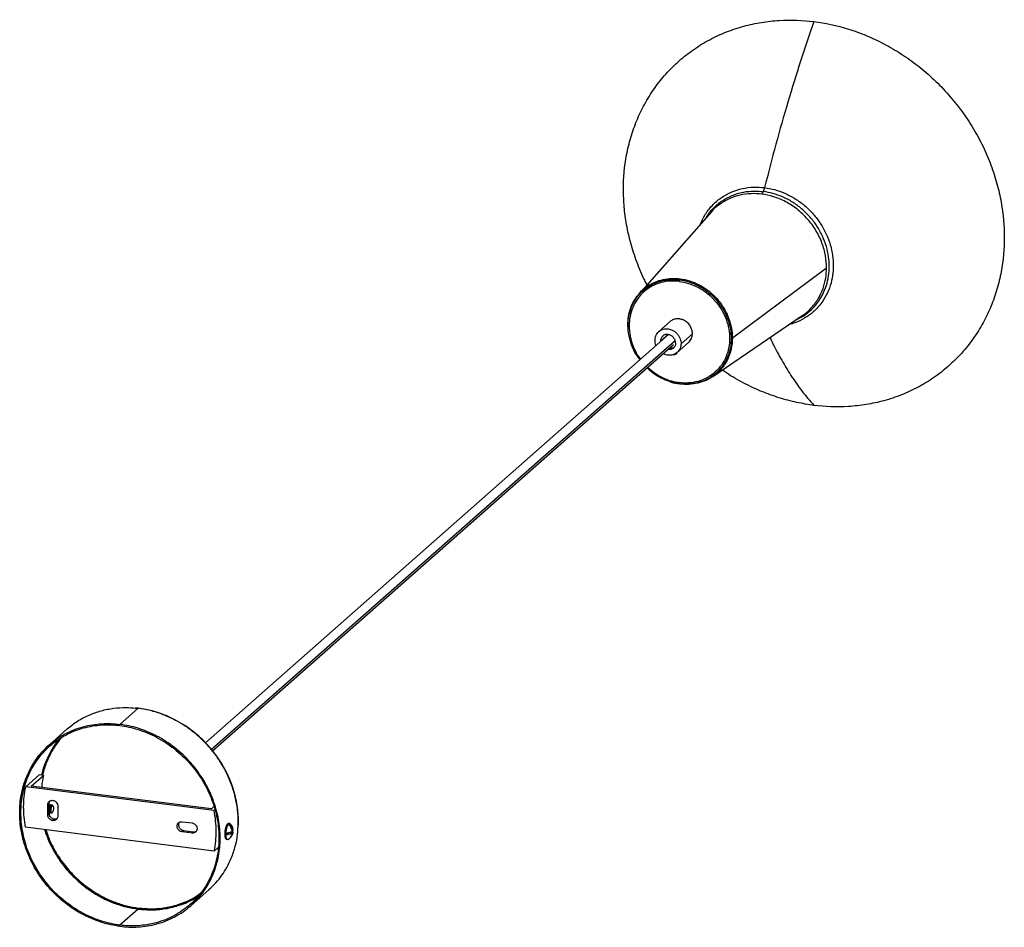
# Paper-space layout '_Dimétrica' of a CAD drawing. Header units: millimetres. Extents: x -516 to -56, y 3266 to 3690.
import ezdxf

# ---------------------------------------------------------------- set-up
doc = ezdxf.new("R2010")
doc.units = ezdxf.units.MM

psp = doc.layouts.new('_Dimétrica')

# ---------------------------------------------------------------- linework, layer by layer
at = {"color": 7, "linetype": 'Continuous', "lineweight": 25}
for p, q in [((-193.24, 3600.17), (-226.7, 3562.31)), ((-183.3, 3541.49), (-139.34, 3574.3)), ((-192.44, 3523.46), (-150.69, 3551.92)), ((-232.05, 3547.63), (-231.84, 3545.69)), ((-212.31, 3549.13), (-217.64, 3544.43)), ((-213.14, 3543.06), (-429.24, 3352.49)), ((-213.99, 3542.52), (-213.88, 3543.08)), ((-201.93, 3543.49), (-207.23, 3538.82)), ((-209.99, 3540.15), (-426.33, 3349.36)), ((-425.87, 3348.79), (-210.78, 3538.49)), ((-216.82, 3540.02), (-213.99, 3542.52)), ((-216.79, 3539.85), (-216.82, 3540.02)), ((-213.99, 3542.52), (-213.96, 3542.34)), ((-209.01, 3534.71), (-203.71, 3539.38)), ((-209.22, 3534.24), (-209.05, 3534.56)), ((-469.11, 3361.13), (-460.62, 3368.62)), ((-461.89, 3368.7), (-460.62, 3368.62)), ((-460.49, 3368.67), (-461.76, 3368.74)), ((-493.69, 3358.98), (-502.18, 3351.49)), ((-513.07, 3331.95), (-506.71, 3337.56)), ((-510.45, 3332.33), (-504.79, 3337.32)), ((-504.79, 3337.32), (-506.71, 3337.56)), ((-425.14, 3320.87), (-513.07, 3331.95)), ((-426.35, 3321.74), (-510.45, 3332.33)), ((-502.07, 3324.21), (-502.78, 3323.58)), ((-502.78, 3318.87), (-502.78, 3323.58)), ((-502.07, 3319.49), (-502.07, 3324.21)), ((-501.92, 3323.35), (-502.07, 3323.15)), ((-501.46, 3323.29), (-501.66, 3323.05)), ((-501.01, 3323.23), (-501.21, 3322.99)), ((-500.29, 3322.91), (-500.45, 3323.21)), ((-498.1, 3322.99), (-498.1, 3318.28)), ((-425.22, 3322.73), (-426.35, 3321.74)), ((-502.78, 3318.87), (-502.07, 3319.49)), ((-501.71, 3321.05), (-502.05, 3320.99)), ((-502.02, 3320.24), (-501.88, 3319.96)), ((-501.6, 3320.93), (-501.71, 3321.05)), ((-501.25, 3321), (-501.6, 3320.93)), ((-501.56, 3320.18), (-501.43, 3319.9)), ((-500.88, 3319.78), (-500.65, 3320.02)), ((-424.75, 3321.21), (-425.14, 3320.87)), ((-425.05, 3302), (-513.16, 3313.1)), ((-440.11, 3315.69), (-435.43, 3315.1)), ((-417.9, 3314.85), (-418.37, 3314.91)), ((-417.73, 3313.55), (-417.73, 3314.36)), ((-440.11, 3310.97), (-439.4, 3311.6)), ((-435.43, 3310.38), (-440.11, 3310.97)), ((-439.4, 3311.6), (-434.72, 3311.01)), ((-435.43, 3310.38), (-434.72, 3311.01)), ((-420.16, 3310.02), (-419.7, 3309.96)), ((-419.08, 3309.56), (-418.08, 3310.44)), ((-416.73, 3310.27), (-418.08, 3310.44)), ((-417.73, 3310.39), (-417.73, 3310.75)), ((-416.37, 3310.58), (-417.73, 3310.75)), ((-416.37, 3311.52), (-416.84, 3311.58)), ((-416.65, 3311.54), (-416.25, 3311.05)), ((-416.37, 3311.52), (-416.32, 3311.9)), ((-416.32, 3310.79), (-416.37, 3310.58)), ((-419.31, 3307.46), (-418.84, 3307.4)), ((-423.23, 3303.61), (-425.05, 3302)), ((-436.03, 3276.49), (-427.5, 3284.02)), ((-460.62, 3274.9), (-469.11, 3267.42))]:
    psp.add_line(p, q, dxfattribs=at)
for points, knots in [([(-234.12, 3610.81), (-234.12, 3616.08), (-233.65, 3621.5), (-232.12, 3629.63), (-231.48, 3632.33), (-229.9, 3637.71), (-228.96, 3640.37), (-226.79, 3645.61), (-225.56, 3648.19), (-222.81, 3653.2), (-221.29, 3655.64), (-217.97, 3660.35), (-216.17, 3662.61), (-212.31, 3666.91), (-210.26, 3668.95), (-205.92, 3672.78), (-203.64, 3674.56), (-198.89, 3677.85), (-196.42, 3679.35), (-191.34, 3682.06), (-188.73, 3683.27), (-183.4, 3685.37), (-180.69, 3686.27), (-175.22, 3687.76), (-172.46, 3688.35), (-166.94, 3689.25), (-164.17, 3689.56), (-155.92, 3690.06), (-150.48, 3689.84), (-145.25, 3689.18)], [0, 0, 0, 0, 0.125, 0.125, 0.1875, 0.1875, 0.25, 0.25, 0.3125, 0.3125, 0.375, 0.375, 0.4375, 0.4375, 0.5, 0.5, 0.5625, 0.5625, 0.625, 0.625, 0.6875, 0.6875, 0.75, 0.75, 0.8125, 0.8125, 0.875, 0.875, 1, 1, 1, 1]), ([(-145.25, 3689.18), (-149.46, 3677.15), (-153.52, 3664.59), (-161.21, 3638.66), (-164.85, 3625.29), (-168.25, 3611.65)], [0, 0, 0, 0, 0.5, 0.5, 1, 1, 1, 1]), ([(-145.25, 3689.18), (-140.01, 3688.52), (-134.58, 3687.37), (-126.33, 3684.79), (-123.56, 3683.79), (-118.03, 3681.5), (-115.27, 3680.21), (-109.8, 3677.33), (-107.09, 3675.75), (-101.77, 3672.31), (-99.16, 3670.45), (-94.08, 3666.46), (-91.61, 3664.33), (-86.86, 3659.85), (-84.58, 3657.49), (-80.24, 3652.57), (-78.18, 3650.01), (-74.33, 3644.74), (-72.53, 3642.02), (-69.2, 3636.48), (-67.68, 3633.66), (-64.93, 3627.95), (-63.7, 3625.06), (-61.54, 3619.28), (-60.6, 3616.38), (-59.02, 3610.61), (-58.37, 3607.73), (-56.84, 3599.22), (-56.38, 3593.69), (-56.38, 3588.41)], [0, 0, 0, 0, 0.125, 0.125, 0.1875, 0.1875, 0.25, 0.25, 0.3125, 0.3125, 0.375, 0.375, 0.4375, 0.4375, 0.5, 0.5, 0.5625, 0.5625, 0.625, 0.625, 0.6875, 0.6875, 0.75, 0.75, 0.8125, 0.8125, 0.875, 0.875, 1, 1, 1, 1]), ([(-198.12, 3594.65), (-197.51, 3596.06), (-196.16, 3599.2), (-192.9, 3603.36), (-188.72, 3607.02), (-183.9, 3609.71), (-178.75, 3611.35), (-173.49, 3612.06), (-169.96, 3611.78), (-168.25, 3611.65)], [0, 0, 0, 0, 0.123311, 0.276101, 0.430103, 0.580017, 0.726233, 0.866741, 1, 1, 1, 1]), ([(-223.09, 3566.39), (-223.46, 3567.06), (-225.35, 3570.5), (-227.95, 3576.97), (-230.81, 3585.63), (-232.74, 3594.23), (-233.91, 3602.63), (-234.05, 3608.11), (-234.12, 3610.81)], [0, 0, 0, 0, 0.048752, 0.248565, 0.444322, 0.635233, 0.820635, 1, 1, 1, 1]), ([(-195.3, 3597.84), (-194.86, 3598.57), (-193.59, 3600.68), (-190.72, 3603.58), (-186.87, 3606.42), (-182.55, 3608.47), (-178.01, 3609.7), (-173.42, 3610.21), (-170.36, 3609.95), (-168.86, 3609.83)], [0, 0, 0, 0, 0.083912, 0.243187, 0.402462, 0.559594, 0.712611, 0.85984, 1, 1, 1, 1]), ([(-169.62, 3608.63), (-171.26, 3608.76), (-174.65, 3609.02), (-179.71, 3608.31), (-184.67, 3606.7), (-189.17, 3604.01), (-192.06, 3601.75), (-193.16, 3600.24), (-193.22, 3600.16)], [0, 0, 0, 0, 0.182565, 0.375201, 0.575702, 0.781187, 0.988303, 1, 1, 1, 1]), ([(-168.86, 3609.83), (-168.98, 3609.57), (-169.1, 3609.34), (-169.36, 3608.93), (-169.49, 3608.76), (-169.62, 3608.63)], [0, 0, 0, 0, 0.5, 0.5, 1, 1, 1, 1]), ([(-139.34, 3574.3), (-139.34, 3576.1), (-139.5, 3577.99), (-140.2, 3581.85), (-140.73, 3583.83), (-142.21, 3587.77), (-143.15, 3589.74), (-145.41, 3593.51), (-146.73, 3595.32), (-149.69, 3598.67), (-151.32, 3600.21), (-154.78, 3602.93), (-156.61, 3604.11), (-160.34, 3606.06), (-162.23, 3606.84), (-165.98, 3608.01), (-167.83, 3608.41), (-169.62, 3608.63)], [0, 0, 0, 0, 0.125, 0.125, 0.25, 0.25, 0.375, 0.375, 0.5, 0.5, 0.625, 0.625, 0.75, 0.75, 0.875, 0.875, 1, 1, 1, 1]), ([(-168.25, 3611.65), (-168.33, 3611.31), (-168.43, 3610.98), (-168.63, 3610.37), (-168.75, 3610.08), (-168.86, 3609.83)], [0, 0, 0, 0, 0.5, 0.5, 1, 1, 1, 1]), ([(-153.26, 3550.17), (-152.48, 3550.51), (-150.23, 3551.51), (-147, 3554), (-143.69, 3557.46), (-141.12, 3561.49), (-139.32, 3565.84), (-138.28, 3570.34), (-137.95, 3574.89), (-138.28, 3579.52), (-139.32, 3584.28), (-141.12, 3589.09), (-143.7, 3593.75), (-146.98, 3598.08), (-150.86, 3601.88), (-155.17, 3605.02), (-159.72, 3607.4), (-164.31, 3609.06), (-167.37, 3609.58), (-168.86, 3609.83)], [0, 0, 0, 0, 0.033383, 0.096747, 0.160112, 0.222624, 0.283499, 0.342071, 0.397832, 0.453592, 0.512164, 0.573039, 0.635551, 0.698916, 0.76228, 0.824793, 0.885667, 0.94424, 1, 1, 1, 1]), ([(-168.25, 3611.65), (-166.69, 3611.39), (-163.51, 3610.85), (-158.73, 3609.12), (-153.99, 3606.64), (-149.51, 3603.37), (-145.47, 3599.41), (-142.04, 3594.91), (-139.36, 3590.05), (-137.49, 3585.05), (-136.41, 3580.09), (-136.06, 3575.27), (-136.41, 3570.53), (-137.49, 3565.85), (-139.36, 3561.32), (-142.05, 3557.14), (-145.47, 3553.49), (-149.52, 3550.58), (-153.31, 3548.65), (-155.83, 3548.03), (-156.71, 3547.82)], [0, 0, 0, 0, 0.052469, 0.107584, 0.164866, 0.223688, 0.283313, 0.342937, 0.40176, 0.459042, 0.514157, 0.566626, 0.619095, 0.67421, 0.731492, 0.790314, 0.849939, 0.909563, 0.968386, 1, 1, 1, 1]), ([(-56.38, 3588.41), (-56.38, 3583.13), (-56.84, 3577.72), (-58.37, 3569.59), (-59.02, 3566.88), (-60.6, 3561.51), (-61.54, 3558.85), (-63.7, 3553.61), (-64.93, 3551.03), (-67.68, 3546.01), (-69.2, 3543.57), (-72.53, 3538.87), (-74.33, 3536.61), (-78.18, 3532.31), (-80.24, 3530.27), (-84.58, 3526.44), (-86.86, 3524.66), (-91.61, 3521.37), (-94.08, 3519.86), (-99.16, 3517.16), (-101.77, 3515.95), (-107.09, 3513.85), (-109.8, 3512.95), (-115.27, 3511.46), (-118.03, 3510.86), (-123.56, 3509.96), (-126.33, 3509.66), (-134.58, 3509.16), (-140.01, 3509.38), (-145.25, 3510.04)], [0, 0, 0, 0, 0.125, 0.125, 0.1875, 0.1875, 0.25, 0.25, 0.3125, 0.3125, 0.375, 0.375, 0.4375, 0.4375, 0.5, 0.5, 0.5625, 0.5625, 0.625, 0.625, 0.6875, 0.6875, 0.75, 0.75, 0.8125, 0.8125, 0.875, 0.875, 1, 1, 1, 1]), ([(-150.72, 3551.98), (-150.52, 3552.09), (-148.78, 3553.06), (-146.13, 3555.73), (-143, 3559.86), (-140.86, 3564.51), (-139.57, 3569.35), (-139.42, 3572.68), (-139.34, 3574.3)], [0, 0, 0, 0, 0.0264938, 0.2335979, 0.4352028, 0.631836, 0.8207922, 1, 1, 1, 1]), ([(-226.42, 3531.35), (-226.99, 3532.09), (-228.62, 3534.2), (-230.4, 3538.14), (-231.72, 3542.81), (-232.13, 3547.4), (-231.72, 3551.87), (-230.42, 3556.23), (-228.19, 3560.3), (-225.06, 3563.79), (-221.21, 3566.46), (-216.89, 3568.16), (-212.41, 3568.94), (-209.38, 3568.72), (-207.91, 3568.61)], [0, 0, 0, 0, 0.048064, 0.13753, 0.223425, 0.304466, 0.385507, 0.471402, 0.560868, 0.652233, 0.743598, 0.833064, 0.918959, 1, 1, 1, 1]), ([(-208.01, 3567.88), (-209.39, 3568.06), (-210.82, 3568.11), (-213.72, 3567.94), (-215.19, 3567.71), (-218.08, 3566.92), (-219.49, 3566.36), (-222.17, 3564.93), (-223.44, 3564.06), (-225.73, 3562.04), (-226.75, 3560.9), (-228.5, 3558.42), (-229.23, 3557.08), (-230.37, 3554.32), (-230.79, 3552.89), (-231.32, 3550.03), (-231.45, 3548.6), (-231.45, 3547.21)], [0, 0, 0, 0, 0.125, 0.125, 0.25, 0.25, 0.375, 0.375, 0.5, 0.5, 0.625, 0.625, 0.75, 0.75, 0.875, 0.875, 1, 1, 1, 1]), ([(-226.53, 3562.45), (-226.46, 3562.54), (-225.54, 3563.77), (-223.19, 3565.56), (-219.58, 3567.65), (-215.65, 3568.89), (-211.66, 3569.43), (-208.98, 3569.22), (-207.68, 3569.12)], [0, 0, 0, 0, 0.016648, 0.225844, 0.429486, 0.628107, 0.818976, 1, 1, 1, 1]), ([(-208.01, 3567.88), (-208.01, 3568), (-208, 3568.13), (-207.97, 3568.38), (-207.94, 3568.5), (-207.91, 3568.61)], [0, 0, 0, 0, 0.5, 0.5, 1, 1, 1, 1]), ([(-208.01, 3567.88), (-206.63, 3567.71), (-205.19, 3567.4), (-202.29, 3566.5), (-200.82, 3565.89), (-197.94, 3564.38), (-196.52, 3563.47), (-193.84, 3561.36), (-192.58, 3560.17), (-190.29, 3557.58), (-189.27, 3556.18), (-187.51, 3553.25), (-186.79, 3551.74), (-185.64, 3548.68), (-185.23, 3547.15), (-184.69, 3544.16), (-184.57, 3542.7), (-184.57, 3541.31)], [0, 0, 0, 0, 0.125, 0.125, 0.25, 0.25, 0.375, 0.375, 0.5, 0.5, 0.625, 0.625, 0.75, 0.75, 0.875, 0.875, 1, 1, 1, 1]), ([(-207.91, 3568.61), (-207.88, 3568.73), (-207.85, 3568.83), (-207.76, 3569), (-207.72, 3569.07), (-207.68, 3569.12)], [0, 0, 0, 0, 0.5, 0.5, 1, 1, 1, 1]), ([(-207.91, 3568.61), (-206.49, 3568.44), (-205.02, 3568.12), (-202.04, 3567.19), (-200.53, 3566.57), (-197.57, 3565.02), (-196.11, 3564.08), (-193.36, 3561.92), (-192.06, 3560.69), (-189.71, 3558.03), (-188.66, 3556.59), (-186.86, 3553.58), (-186.11, 3552.02), (-184.94, 3548.89), (-184.51, 3547.31), (-183.96, 3544.24), (-183.83, 3542.74), (-183.83, 3539.88), (-183.96, 3538.41), (-184.51, 3535.48), (-184.94, 3534.01), (-186.11, 3531.17), (-186.86, 3529.8), (-188.66, 3527.25), (-189.71, 3526.07), (-192.06, 3524), (-193.36, 3523.1), (-196.11, 3521.64), (-197.57, 3521.07), (-200.53, 3520.26), (-202.04, 3520.02), (-205.02, 3519.84), (-206.49, 3519.89), (-207.91, 3520.07)], [0, 0, 0, 0, 0.0625, 0.0625, 0.125, 0.125, 0.1875, 0.1875, 0.25, 0.25, 0.3125, 0.3125, 0.375, 0.375, 0.4375, 0.4375, 0.5, 0.5, 0.5625, 0.5625, 0.625, 0.625, 0.6875, 0.6875, 0.75, 0.75, 0.8125, 0.8125, 0.875, 0.875, 0.9375, 0.9375, 1, 1, 1, 1]), ([(-207.68, 3569.12), (-206.24, 3568.94), (-204.75, 3568.62), (-201.73, 3567.68), (-200.21, 3567.05), (-197.21, 3565.48), (-195.73, 3564.53), (-192.95, 3562.34), (-191.63, 3561.1), (-189.26, 3558.41), (-188.19, 3556.95), (-186.37, 3553.91), (-185.61, 3552.33), (-184.42, 3549.16), (-183.99, 3547.57), (-183.43, 3544.46), (-183.3, 3542.94), (-183.3, 3541.49)], [0, 0, 0, 0, 0.125, 0.125, 0.25, 0.25, 0.375, 0.375, 0.5, 0.5, 0.625, 0.625, 0.75, 0.75, 0.875, 0.875, 1, 1, 1, 1]), ([(-232.05, 3547.63), (-231.99, 3548.96), (-231.86, 3551.69), (-230.77, 3555.65), (-229.06, 3559.37), (-227.36, 3561.44), (-226.53, 3562.45)], [0, 0, 0, 0, 0.238744, 0.490655, 0.752847, 1, 1, 1, 1]), ([(-201.93, 3543.49), (-201.93, 3544.03), (-202, 3544.62), (-202.33, 3545.8), (-202.58, 3546.4), (-203.26, 3547.54), (-203.69, 3548.07), (-204.66, 3548.99), (-205.21, 3549.38), (-206.33, 3549.97), (-206.91, 3550.17), (-207.6, 3550.32), (-207.74, 3550.35), (-208.01, 3550.39), (-208.14, 3550.4), (-208.55, 3550.44), (-208.83, 3550.44), (-209.68, 3550.39), (-210.25, 3550.27), (-211.35, 3549.84), (-211.86, 3549.53), (-212.31, 3549.13)], [0, 0, 0, 0, 0.125, 0.125, 0.25, 0.25, 0.375, 0.375, 0.5, 0.5, 0.625, 0.625, 0.65625, 0.65625, 0.6875, 0.6875, 0.75, 0.75, 0.875, 0.875, 1, 1, 1, 1]), ([(-231.45, 3547.21), (-231.35, 3545.58), (-231.16, 3542.2), (-229.45, 3537.12), (-227.71, 3533.47), (-226.28, 3531.84), (-226.1, 3531.64)], [0, 0, 0, 0, 0.300263, 0.619999, 0.95292, 1, 1, 1, 1]), ([(-219.39, 3540.35), (-219.39, 3540.71), (-219.36, 3541.08), (-219.22, 3541.82), (-219.11, 3542.19), (-218.82, 3542.91), (-218.63, 3543.25), (-218.17, 3543.9), (-217.91, 3544.2), (-217.31, 3544.72), (-216.99, 3544.95), (-216.29, 3545.32), (-215.92, 3545.46), (-215.18, 3545.66), (-214.79, 3545.72), (-214.04, 3545.77), (-213.67, 3545.76), (-212.95, 3545.67), (-212.58, 3545.59), (-211.83, 3545.35), (-211.45, 3545.19), (-210.7, 3544.8), (-210.33, 3544.56), (-209.64, 3544.02), (-209.31, 3543.71), (-208.72, 3543.04), (-208.45, 3542.67), (-208, 3541.92), (-207.81, 3541.52), (-207.51, 3540.73), (-207.4, 3540.33), (-207.26, 3539.56), (-207.23, 3539.18), (-207.23, 3538.82)], [0, 0, 0, 0, 0.0625, 0.0625, 0.125, 0.125, 0.1875, 0.1875, 0.25, 0.25, 0.3125, 0.3125, 0.375, 0.375, 0.4375, 0.4375, 0.5, 0.5, 0.5625, 0.5625, 0.625, 0.625, 0.6875, 0.6875, 0.75, 0.75, 0.8125, 0.8125, 0.875, 0.875, 0.9375, 0.9375, 1, 1, 1, 1]), ([(-209.8, 3539.14), (-209.8, 3539.56), (-209.88, 3540.02), (-210.22, 3540.93), (-210.49, 3541.38), (-211.17, 3542.16), (-211.59, 3542.48), (-212.45, 3542.93), (-212.9, 3543.07), (-213.73, 3543.17), (-214.17, 3543.15), (-215.03, 3542.91), (-215.45, 3542.7), (-216.13, 3542.09), (-216.4, 3541.71), (-216.74, 3540.88), (-216.82, 3540.44), (-216.82, 3540.02)], [0, 0, 0, 0, 0.125, 0.125, 0.25, 0.25, 0.375, 0.375, 0.5, 0.5, 0.625, 0.625, 0.75, 0.75, 0.875, 0.875, 1, 1, 1, 1]), ([(-203.71, 3539.38), (-203.41, 3539.65), (-203.15, 3539.94), (-202.69, 3540.59), (-202.5, 3540.93), (-202.21, 3541.65), (-202.1, 3542.02), (-201.96, 3542.76), (-201.93, 3543.13), (-201.93, 3543.49)], [0, 0, 0, 0, 0.25, 0.25, 0.5, 0.5, 0.75, 0.75, 1, 1, 1, 1]), ([(-218.92, 3537.97), (-218.94, 3537.99), (-219.37, 3538.71), (-219.38, 3539.54), (-219.39, 3540.35)], [0, 0, 0, 0, 0.033101, 1, 1, 1, 1]), ([(-207.23, 3538.82), (-207.32, 3538.06), (-207.49, 3536.47), (-208.9, 3534.58), (-210.96, 3533.45), (-213.28, 3533.36), (-214.94, 3533.68), (-215.59, 3534.2), (-215.61, 3534.22)], [0, 0, 0, 0, 0.192344, 0.400536, 0.608727, 0.801071, 0.993415, 1, 1, 1, 1]), ([(-209.8, 3539.14), (-209.85, 3538.7), (-209.95, 3537.79), (-210.77, 3536.68), (-211.95, 3536.08), (-212.94, 3535.92), (-213.42, 3536.08), (-213.48, 3536.1)], [0, 0, 0, 0, 0.232814, 0.484811, 0.736808, 0.969622, 1, 1, 1, 1]), ([(-184.57, 3541.31), (-184.57, 3539.91), (-184.69, 3538.49), (-185.23, 3535.63), (-185.64, 3534.2), (-186.79, 3531.44), (-187.51, 3530.1), (-189.27, 3527.62), (-190.29, 3526.48), (-192.58, 3524.46), (-193.84, 3523.58), (-196.52, 3522.16), (-197.94, 3521.6), (-200.82, 3520.81), (-202.29, 3520.58), (-205.19, 3520.4), (-206.63, 3520.46), (-208.01, 3520.64)], [0, 0, 0, 0, 0.125, 0.125, 0.25, 0.25, 0.375, 0.375, 0.5, 0.5, 0.625, 0.625, 0.75, 0.75, 0.875, 0.875, 1, 1, 1, 1]), ([(-183.3, 3541.49), (-183.3, 3539.74), (-183.49, 3537.97), (-184.27, 3534.53), (-184.86, 3532.86), (-186.4, 3529.76), (-187.35, 3528.32), (-188.99, 3526.4), (-189.57, 3525.81), (-190.48, 3524.97), (-190.79, 3524.7), (-191.43, 3524.18), (-191.77, 3523.93), (-192.11, 3523.69)], [0, 0, 0, 0, 0.25, 0.25, 0.5, 0.5, 0.75, 0.75, 0.875, 0.875, 0.9375, 0.9375, 1, 1, 1, 1]), ([(-165.73, 3541.67), (-165.27, 3540.68), (-163.51, 3536.91), (-160.27, 3530.99), (-155.74, 3523.51), (-150.76, 3516.39), (-147.08, 3512.15), (-145.25, 3510.04)], [0, 0, 0, 0, 0.075278, 0.287547, 0.499947, 0.750174, 1, 1, 1, 1]), ([(-210.57, 3537.14), (-210.81, 3537.01), (-211.27, 3536.76), (-212.01, 3536.58), (-212.55, 3536.54), (-212.81, 3536.62), (-212.87, 3536.64)], [0, 0, 0, 0, 0.339683, 0.641618, 0.919095, 1, 1, 1, 1]), ([(-210.85, 3533.72), (-210.77, 3533.73), (-210.34, 3533.75), (-209.7, 3533.93), (-209.38, 3534.14), (-209.22, 3534.24)], [0, 0, 0, 0, 0.101116, 0.568341, 1, 1, 1, 1]), ([(-207.91, 3520.07), (-209.38, 3520.34), (-212.41, 3520.88), (-216.88, 3522.82), (-220.57, 3525.06), (-222.46, 3526.94), (-223.11, 3527.6)], [0, 0, 0, 0, 0.266174, 0.548291, 0.842137, 1, 1, 1, 1]), ([(-222.84, 3527.84), (-221.71, 3526.86), (-219.47, 3524.91), (-215.68, 3522.79), (-211.84, 3521.3), (-209.26, 3520.85), (-208.01, 3520.64)], [0, 0, 0, 0, 0.262389, 0.519187, 0.765959, 1, 1, 1, 1]), ([(-145.25, 3510.04), (-147.91, 3510.44), (-153.33, 3511.27), (-161.52, 3513.48), (-169.81, 3516.46), (-178.05, 3520.38), (-184.14, 3523.77), (-187.32, 3526.07), (-187.94, 3526.53)], [0, 0, 0, 0, 0.179365, 0.364767, 0.555678, 0.751435, 0.951248, 1, 1, 1, 1]), ([(-212.16, 3521), (-212.05, 3520.96), (-210.66, 3520.4), (-209.21, 3520.21), (-207.87, 3520.03)], [0, 0, 0, 0, 0.08233, 1, 1, 1, 1]), ([(-208.01, 3520.64), (-208.01, 3520.52), (-208, 3520.41), (-207.97, 3520.21), (-207.94, 3520.13), (-207.91, 3520.07)], [0, 0, 0, 0, 0.5, 0.5, 1, 1, 1, 1]), ([(-207.68, 3519.99), (-207.72, 3519.96), (-207.76, 3519.95), (-207.85, 3519.98), (-207.88, 3520.02), (-207.91, 3520.07)], [0, 0, 0, 0, 0.5, 0.5, 1, 1, 1, 1]), ([(-192.11, 3523.69), (-193.18, 3522.93), (-194.34, 3522.26), (-196.8, 3521.15), (-198.09, 3520.71), (-200.77, 3520.08), (-202.15, 3519.89), (-204.92, 3519.76), (-206.31, 3519.82), (-207.68, 3519.99)], [0, 0, 0, 0, 0.25, 0.25, 0.5, 0.5, 0.75, 0.75, 1, 1, 1, 1]), ([(-493.69, 3358.98), (-492.11, 3360.25), (-488.97, 3362.78), (-483.59, 3365.59), (-477.94, 3367.6), (-472.13, 3368.73), (-466.76, 3369.13), (-463.34, 3368.83), (-461.89, 3368.7)], [0, 0, 0, 0, 0.181791, 0.361874, 0.538635, 0.710634, 0.876671, 1, 1, 1, 1]), ([(-460.62, 3368.62), (-460.6, 3368.64), (-460.55, 3368.67), (-460.51, 3368.66), (-460.49, 3368.66)], [0, 0, 0, 0, 0.559359, 1, 1, 1, 1]), ([(-413.98, 3313.34), (-413.93, 3314.09), (-413.73, 3316.71), (-414.11, 3321.39), (-415.15, 3327.35), (-416.87, 3332.91), (-419.01, 3337.94), (-421.41, 3342.39), (-424.25, 3346.67), (-427.49, 3350.7), (-431.08, 3354.41), (-434.97, 3357.76), (-439.08, 3360.7), (-443.8, 3363.46), (-449.11, 3365.84), (-454.9, 3367.69), (-458.74, 3368.31), (-460.62, 3368.62)], [0, 0, 0, 0, 0.029705, 0.104229, 0.181982, 0.262529, 0.324457, 0.387362, 0.450937, 0.514852, 0.578767, 0.642342, 0.705248, 0.767176, 0.847723, 0.925476, 1, 1, 1, 1]), ([(-413.88, 3313.45), (-413.84, 3314.07), (-413.74, 3315.79), (-413.85, 3318.73), (-414.2, 3322.38), (-414.9, 3326.36), (-416.21, 3331.33), (-418.42, 3337.12), (-421.8, 3343.39), (-426.02, 3349.27), (-430.46, 3354.02), (-434.77, 3357.74), (-438.79, 3360.63), (-443.27, 3363.28), (-448.39, 3365.65), (-454.22, 3367.63), (-458.35, 3368.31), (-460.49, 3368.67)], [0, 0, 0, 0, 0.024577, 0.06812, 0.115129, 0.16703, 0.223694, 0.311403, 0.400146, 0.489291, 0.579753, 0.640528, 0.701303, 0.76454, 0.836134, 0.915148, 1, 1, 1, 1]), ([(-469.11, 3266.85), (-471.86, 3267.2), (-474.72, 3267.81), (-480.51, 3269.62), (-483.44, 3270.82), (-489.2, 3273.84), (-492.02, 3275.66), (-497.37, 3279.86), (-499.89, 3282.24), (-504.46, 3287.42), (-506.5, 3290.21), (-510, 3296.04), (-511.45, 3299.07), (-513.73, 3305.16), (-514.56, 3308.22), (-515.63, 3314.2), (-515.88, 3317.11), (-515.88, 3322.66), (-515.63, 3325.51), (-514.56, 3331.22), (-513.73, 3334.07), (-511.45, 3339.58), (-510, 3342.25), (-506.5, 3347.2), (-504.46, 3349.48), (-499.89, 3353.51), (-497.37, 3355.25), (-492.02, 3358.1), (-489.2, 3359.21), (-483.44, 3360.78), (-480.51, 3361.24), (-474.72, 3361.59), (-471.86, 3361.48), (-469.11, 3361.13)], [0, 0, 0, 0, 0.0625, 0.0625, 0.125, 0.125, 0.1875, 0.1875, 0.25, 0.25, 0.3125, 0.3125, 0.375, 0.375, 0.4375, 0.4375, 0.5, 0.5, 0.5625, 0.5625, 0.625, 0.625, 0.6875, 0.6875, 0.75, 0.75, 0.8125, 0.8125, 0.875, 0.875, 0.9375, 0.9375, 1, 1, 1, 1]), ([(-469.11, 3267.42), (-471.83, 3267.76), (-474.65, 3268.36), (-480.37, 3270.15), (-483.27, 3271.34), (-488.96, 3274.32), (-491.75, 3276.12), (-497.03, 3280.27), (-499.52, 3282.62), (-504.04, 3287.73), (-506.06, 3290.5), (-509.51, 3296.26), (-510.94, 3299.25), (-513.2, 3305.27), (-514.01, 3308.29), (-515.07, 3314.19), (-515.31, 3317.07), (-515.31, 3322.56), (-515.07, 3325.38), (-514.01, 3331.01), (-513.2, 3333.83), (-510.94, 3339.28), (-509.51, 3341.91), (-506.06, 3346.8), (-504.04, 3349.05), (-499.52, 3353.03), (-497.03, 3354.75), (-491.75, 3357.57), (-488.96, 3358.66), (-483.27, 3360.22), (-480.37, 3360.68), (-474.65, 3361.02), (-471.83, 3360.91), (-469.11, 3360.57)], [0, 0, 0, 0, 0.0625, 0.0625, 0.125, 0.125, 0.1875, 0.1875, 0.25, 0.25, 0.3125, 0.3125, 0.375, 0.375, 0.4375, 0.4375, 0.5, 0.5, 0.5625, 0.5625, 0.625, 0.625, 0.6875, 0.6875, 0.75, 0.75, 0.8125, 0.8125, 0.875, 0.875, 0.9375, 0.9375, 1, 1, 1, 1]), ([(-469.11, 3266.85), (-466.35, 3266.51), (-463.49, 3266.39), (-457.7, 3266.74), (-454.77, 3267.21), (-449.01, 3268.78), (-446.19, 3269.89), (-440.84, 3272.74), (-438.32, 3274.48), (-433.75, 3278.51), (-431.71, 3280.79), (-428.21, 3285.74), (-426.76, 3288.4), (-424.48, 3293.92), (-423.65, 3296.77), (-422.58, 3302.47), (-422.33, 3305.32), (-422.33, 3310.88), (-422.58, 3313.79), (-423.65, 3319.76), (-424.48, 3322.82), (-426.76, 3328.91), (-428.21, 3331.94), (-431.71, 3337.77), (-433.75, 3340.57), (-438.32, 3345.75), (-440.84, 3348.13), (-446.19, 3352.32), (-449.01, 3354.14), (-454.77, 3357.17), (-457.7, 3358.37), (-463.49, 3360.18), (-466.35, 3360.79), (-469.11, 3361.13)], [0, 0, 0, 0, 0.0625, 0.0625, 0.125, 0.125, 0.1875, 0.1875, 0.25, 0.25, 0.3125, 0.3125, 0.375, 0.375, 0.4375, 0.4375, 0.5, 0.5, 0.5625, 0.5625, 0.625, 0.625, 0.6875, 0.6875, 0.75, 0.75, 0.8125, 0.8125, 0.875, 0.875, 0.9375, 0.9375, 1, 1, 1, 1]), ([(-469.11, 3360.57), (-466.38, 3360.22), (-463.56, 3359.63), (-457.84, 3357.84), (-454.94, 3356.65), (-449.25, 3353.66), (-446.46, 3351.86), (-441.18, 3347.72), (-438.69, 3345.37), (-434.17, 3340.25), (-432.16, 3337.49), (-428.7, 3331.73), (-427.27, 3328.73), (-425.01, 3322.72), (-424.2, 3319.69), (-423.14, 3313.79), (-422.9, 3310.92), (-422.9, 3305.43), (-423.14, 3302.61), (-424.2, 3296.98), (-425.01, 3294.16), (-427.27, 3288.71), (-428.7, 3286.08), (-432.16, 3281.19), (-434.17, 3278.93), (-438.69, 3274.95), (-441.18, 3273.23), (-446.46, 3270.42), (-449.25, 3269.32), (-454.94, 3267.77), (-457.84, 3267.31), (-463.56, 3266.96), (-466.38, 3267.08), (-469.11, 3267.42)], [0, 0, 0, 0, 0.0625, 0.0625, 0.125, 0.125, 0.1875, 0.1875, 0.25, 0.25, 0.3125, 0.3125, 0.375, 0.375, 0.4375, 0.4375, 0.5, 0.5, 0.5625, 0.5625, 0.625, 0.625, 0.6875, 0.6875, 0.75, 0.75, 0.8125, 0.8125, 0.875, 0.875, 0.9375, 0.9375, 1, 1, 1, 1]), ([(-497.24, 3354.45), (-497.32, 3354.37), (-498.78, 3352.88), (-501, 3349.41), (-503.66, 3344.15), (-505.16, 3340.09), (-505.57, 3337.78), (-505.63, 3337.43)], [0, 0, 0, 0, 0.0175694, 0.3333909, 0.6433855, 0.9450313, 1, 1, 1, 1]), ([(-496.76, 3354.77), (-496.94, 3354.59), (-498.5, 3353), (-500.81, 3349.44), (-503.46, 3344.18), (-504.96, 3340.11), (-505.37, 3337.78), (-505.44, 3337.4)], [0, 0, 0, 0, 0.039163, 0.34683, 0.648821, 0.942679, 1, 1, 1, 1]), ([(-495.94, 3355.21), (-496.31, 3354.84), (-498.07, 3353.07), (-500.54, 3349.32), (-503.17, 3344.08), (-504.66, 3340.03), (-505.08, 3337.7), (-505.15, 3337.32)], [0, 0, 0, 0, 0.0788052, 0.3732942, 0.6623499, 0.9436208, 1, 1, 1, 1]), ([(-504.79, 3337.32), (-505.15, 3335.62), (-505.53, 3333.78), (-505.61, 3331.87), (-505.62, 3331.72)], [0, 0, 0, 0, 0.922432, 1, 1, 1, 1]), ([(-502.78, 3323.58), (-502.78, 3323.8), (-502.75, 3324.02), (-502.62, 3324.45), (-502.52, 3324.66), (-502.25, 3325.02), (-502.09, 3325.18), (-501.73, 3325.43), (-501.54, 3325.52), (-501.14, 3325.64), (-500.92, 3325.67), (-500.46, 3325.66), (-500.22, 3325.62), (-499.75, 3325.47), (-499.53, 3325.36), (-499.12, 3325.08), (-498.94, 3324.92), (-498.79, 3324.75)], [0, 0, 0, 0, 0.125, 0.125, 0.25, 0.25, 0.375, 0.375, 0.5, 0.5, 0.625, 0.625, 0.75, 0.75, 0.875, 0.875, 1, 1, 1, 1]), ([(-502.07, 3324.21), (-502.06, 3324.43), (-502.03, 3324.87), (-501.81, 3325.23), (-501.71, 3325.4)], [0, 0, 0, 0, 0.517601, 1, 1, 1, 1]), ([(-501.81, 3323.38), (-501.81, 3323.38), (-501.84, 3323.45), (-501.92, 3323.52), (-502, 3323.6), (-502.06, 3323.57), (-502.07, 3323.57)], [0, 0, 0, 0, 0.005037, 0.449824, 0.885369, 1, 1, 1, 1]), ([(-501.36, 3323.32), (-501.36, 3323.32), (-501.39, 3323.4), (-501.46, 3323.47), (-501.62, 3323.56), (-501.83, 3323.49), (-501.99, 3323.23), (-502.07, 3323.1)], [0, 0, 0, 0, 0.002029, 0.18124, 0.356726, 0.682716, 1, 1, 1, 1]), ([(-501.66, 3323.03), (-501.71, 3322.97), (-501.79, 3322.87), (-501.9, 3322.6), (-501.99, 3322.33), (-502.05, 3322.11), (-502.07, 3321.99), (-502.07, 3321.98)], [0, 0, 0, 0, 0.284074, 0.509325, 0.739355, 0.969386, 1, 1, 1, 1]), ([(-500.9, 3323.27), (-500.9, 3323.27), (-500.93, 3323.34), (-501.01, 3323.41), (-501.16, 3323.5), (-501.38, 3323.42), (-501.59, 3323.12), (-501.75, 3322.76), (-501.86, 3322.44), (-501.94, 3322.07), (-502.03, 3321.58), (-502.04, 3321.22), (-502.05, 3320.99)], [0, 0, 0, 0, 0.0009928, 0.0886652, 0.1745158, 0.3339952, 0.4934746, 0.5793252, 0.6669976, 0.75467, 0.8405206, 1, 1, 1, 1]), ([(-501.21, 3322.97), (-501.25, 3322.91), (-501.34, 3322.81), (-501.45, 3322.55), (-501.54, 3322.27), (-501.62, 3321.97), (-501.69, 3321.55), (-501.7, 3321.25), (-501.71, 3321.05)], [0, 0, 0, 0, 0.176108, 0.315748, 0.458353, 0.600957, 0.740598, 1, 1, 1, 1]), ([(-500.45, 3323.21), (-500.45, 3323.21), (-500.48, 3323.28), (-500.56, 3323.36), (-500.71, 3323.44), (-500.93, 3323.36), (-501.14, 3323.06), (-501.3, 3322.71), (-501.41, 3322.38), (-501.49, 3322.02), (-501.58, 3321.53), (-501.59, 3321.17), (-501.6, 3320.93)], [0, 0, 0, 0, 0.000993, 0.088665, 0.174516, 0.333995, 0.493475, 0.579325, 0.666998, 0.75467, 0.840521, 1, 1, 1, 1]), ([(-501.25, 3321), (-501.25, 3321.18), (-501.24, 3321.38), (-501.18, 3321.8), (-501.14, 3322.01), (-501.03, 3322.41), (-500.96, 3322.58), (-500.83, 3322.85), (-500.75, 3322.95), (-500.62, 3323.06), (-500.55, 3323.09), (-500.41, 3323.07), (-500.34, 3323.01), (-500.23, 3322.82), (-500.19, 3322.68), (-500.13, 3322.35), (-500.12, 3322.17), (-500.12, 3322)], [0, 0, 0, 0, 0.125, 0.125, 0.25, 0.25, 0.375, 0.375, 0.5, 0.5, 0.625, 0.625, 0.75, 0.75, 0.875, 0.875, 1, 1, 1, 1]), ([(-498.79, 3324.75), (-498.58, 3324.51), (-498.4, 3324.22), (-498.16, 3323.61), (-498.1, 3323.29), (-498.1, 3322.99)], [0, 0, 0, 0, 0.5, 0.5, 1, 1, 1, 1]), ([(-502.1, 3317.12), (-502.31, 3317.35), (-502.48, 3317.64), (-502.72, 3318.25), (-502.78, 3318.57), (-502.78, 3318.87)], [0, 0, 0, 0, 0.5, 0.5, 1, 1, 1, 1]), ([(-498.1, 3318.28), (-498.1, 3318.06), (-498.13, 3317.84), (-498.26, 3317.41), (-498.37, 3317.2), (-498.63, 3316.84), (-498.79, 3316.68), (-499.15, 3316.43), (-499.35, 3316.34), (-499.75, 3316.22), (-499.97, 3316.19), (-500.43, 3316.2), (-500.67, 3316.24), (-501.13, 3316.39), (-501.35, 3316.51), (-501.76, 3316.78), (-501.94, 3316.94), (-502.1, 3317.12)], [0, 0, 0, 0, 0.125, 0.125, 0.25, 0.25, 0.375, 0.375, 0.5, 0.5, 0.625, 0.625, 0.75, 0.75, 0.875, 0.875, 1, 1, 1, 1]), ([(-501.79, 3319.91), (-501.8, 3319.89), (-501.9, 3319.75), (-501.99, 3319.75), (-502.07, 3319.76)], [0, 0, 0, 0, 0.148248, 1, 1, 1, 1]), ([(-501.39, 3317.74), (-501.6, 3317.98), (-501.78, 3318.26), (-502.01, 3318.87), (-502.07, 3319.19), (-502.07, 3319.49)], [0, 0, 0, 0, 0.5, 0.5, 1, 1, 1, 1]), ([(-501.34, 3319.85), (-501.35, 3319.83), (-501.45, 3319.69), (-501.59, 3319.68), (-501.75, 3319.75), (-501.86, 3319.89), (-501.94, 3320.1), (-502.03, 3320.44), (-502.04, 3320.77), (-502.05, 3320.99)], [0, 0, 0, 0, 0.038983, 0.269105, 0.392984, 0.519492, 0.645999, 0.769878, 1, 1, 1, 1]), ([(-501.56, 3320.19), (-501.58, 3320.23), (-501.62, 3320.32), (-501.69, 3320.59), (-501.7, 3320.87), (-501.71, 3321.05)], [0, 0, 0, 0, 0.20002, 0.4799643, 1, 1, 1, 1]), ([(-500.88, 3319.79), (-500.9, 3319.77), (-500.99, 3319.63), (-501.14, 3319.62), (-501.3, 3319.69), (-501.41, 3319.83), (-501.49, 3320.04), (-501.58, 3320.38), (-501.59, 3320.72), (-501.6, 3320.93)], [0, 0, 0, 0, 0.038983, 0.269105, 0.392984, 0.519492, 0.645999, 0.769878, 1, 1, 1, 1]), ([(-498.46, 3317.08), (-498.59, 3317.02), (-498.9, 3316.85), (-499.5, 3316.79), (-500.2, 3316.91), (-500.86, 3317.23), (-501.22, 3317.57), (-501.39, 3317.74)], [0, 0, 0, 0, 0.13703, 0.348025, 0.568515, 0.789005, 1, 1, 1, 1]), ([(-500.12, 3322), (-500.12, 3321.82), (-500.13, 3321.61), (-500.19, 3321.19), (-500.23, 3320.98), (-500.34, 3320.59), (-500.41, 3320.41), (-500.55, 3320.14), (-500.62, 3320.05), (-500.75, 3319.93), (-500.83, 3319.9), (-500.96, 3319.92), (-501.03, 3319.98), (-501.14, 3320.18), (-501.18, 3320.32), (-501.24, 3320.64), (-501.25, 3320.82), (-501.25, 3321)], [0, 0, 0, 0, 0.125, 0.125, 0.25, 0.25, 0.375, 0.375, 0.5, 0.5, 0.625, 0.625, 0.75, 0.75, 0.875, 0.875, 1, 1, 1, 1]), ([(-440.11, 3310.97), (-440.32, 3311), (-440.55, 3311.06), (-440.99, 3311.25), (-441.21, 3311.38), (-441.6, 3311.69), (-441.78, 3311.88), (-442.07, 3312.27), (-442.18, 3312.49), (-442.35, 3312.91), (-442.41, 3313.14), (-442.46, 3313.61), (-442.45, 3313.85), (-442.35, 3314.31), (-442.27, 3314.52), (-442.05, 3314.9), (-441.91, 3315.07), (-441.76, 3315.2)], [0, 0, 0, 0, 0.125, 0.125, 0.25, 0.25, 0.375, 0.375, 0.5, 0.5, 0.625, 0.625, 0.75, 0.75, 0.875, 0.875, 1, 1, 1, 1]), ([(-441.76, 3315.2), (-441.55, 3315.39), (-441.29, 3315.54), (-440.72, 3315.7), (-440.41, 3315.72), (-440.11, 3315.69)], [0, 0, 0, 0, 0.5, 0.5, 1, 1, 1, 1]), ([(-441.42, 3315.38), (-441.43, 3315.36), (-441.59, 3315.18), (-441.72, 3314.7), (-441.76, 3314.01), (-441.59, 3313.31), (-441.24, 3312.67), (-440.72, 3312.13), (-440.08, 3311.74), (-439.62, 3311.64), (-439.4, 3311.6)], [0, 0, 0, 0, 0.0118807, 0.1556945, 0.2995084, 0.4371297, 0.574751, 0.7185648, 0.8623787, 1, 1, 1, 1]), ([(-435.43, 3315.1), (-435.21, 3315.07), (-434.99, 3315.01), (-434.54, 3314.82), (-434.33, 3314.69), (-433.93, 3314.38), (-433.76, 3314.19), (-433.47, 3313.79), (-433.35, 3313.58), (-433.19, 3313.16), (-433.13, 3312.93), (-433.08, 3312.46), (-433.09, 3312.22), (-433.18, 3311.76), (-433.26, 3311.55), (-433.49, 3311.17), (-433.62, 3311), (-433.78, 3310.86)], [0, 0, 0, 0, 0.125, 0.125, 0.25, 0.25, 0.375, 0.375, 0.5, 0.5, 0.625, 0.625, 0.75, 0.75, 0.875, 0.875, 1, 1, 1, 1]), ([(-427.55, 3283.98), (-426.44, 3285.02), (-424.23, 3287.1), (-421.42, 3290.69), (-419.01, 3294.52), (-416.86, 3299.01), (-415.18, 3304.15), (-414.16, 3309.11), (-414.03, 3312.21), (-413.98, 3313.34)], [0, 0, 0, 0, 0.140336, 0.279925, 0.418046, 0.554019, 0.730871, 0.901593, 1, 1, 1, 1]), ([(-418.37, 3314.89), (-418.52, 3314.87), (-418.84, 3314.82), (-419.26, 3314.21), (-419.57, 3313.52), (-419.78, 3312.87), (-419.95, 3312.15), (-420.12, 3311.18), (-420.15, 3310.48), (-420.16, 3310.02)], [0, 0, 0, 0, 0.186747, 0.381486, 0.486317, 0.593373, 0.70043, 0.805261, 1, 1, 1, 1]), ([(-417.72, 3314.76), (-417.77, 3314.79), (-417.97, 3314.91), (-418.37, 3314.74), (-418.79, 3314.16), (-419.1, 3313.46), (-419.31, 3312.81), (-419.49, 3312.09), (-419.65, 3311.12), (-419.68, 3310.42), (-419.7, 3309.96)], [0, 0, 0, 0, 0.0670045, 0.2472546, 0.4275046, 0.5245364, 0.6236273, 0.7227182, 0.81975, 1, 1, 1, 1]), ([(-416.73, 3311.21), (-416.78, 3311.71), (-416.93, 3312.23), (-417.4, 3313.21), (-417.71, 3313.66), (-418.08, 3314.04)], [0, 0, 0, 0, 0.5, 0.5, 1, 1, 1, 1]), ([(-416.27, 3311.91), (-416.32, 3312.27), (-416.45, 3313.12), (-417, 3314.14), (-417.57, 3314.58), (-417.75, 3314.72)], [0, 0, 0, 0, 0.333899, 0.784016, 1, 1, 1, 1]), ([(-417.73, 3314.36), (-417.36, 3313.98), (-417.04, 3313.52), (-416.58, 3312.55), (-416.43, 3312.03), (-416.37, 3311.52)], [0, 0, 0, 0, 0.5, 0.5, 1, 1, 1, 1]), ([(-504.28, 3311.99), (-503.6, 3310.02), (-502.07, 3305.57), (-498.35, 3299.02), (-493.72, 3292.89), (-488.6, 3287.75), (-483.32, 3283.61), (-477.73, 3280.22), (-472, 3277.65), (-466.28, 3275.81), (-462.48, 3275.2), (-460.62, 3274.9)], [0, 0, 0, 0, 0.103473, 0.234707, 0.367729, 0.478696, 0.588621, 0.696518, 0.801509, 0.90286, 1, 1, 1, 1]), ([(-504.02, 3311.95), (-503.36, 3310.04), (-501.85, 3305.65), (-498.16, 3299.17), (-493.54, 3293.04), (-488.43, 3287.92), (-483.17, 3283.78), (-477.59, 3280.41), (-471.87, 3277.84), (-466.16, 3276.01), (-462.37, 3275.4), (-460.52, 3275.1)], [0, 0, 0, 0, 0.1011874, 0.2327553, 0.3661168, 0.4773673, 0.5875724, 0.6957441, 0.8010026, 0.9026119, 1, 1, 1, 1]), ([(-503.68, 3311.91), (-503.04, 3310.06), (-501.55, 3305.73), (-497.91, 3299.33), (-493.31, 3293.24), (-488.23, 3288.15), (-483, 3284.04), (-477.45, 3280.68), (-471.76, 3278.13), (-466.09, 3276.31), (-462.32, 3275.7), (-460.48, 3275.4)], [0, 0, 0, 0, 0.0990122, 0.2308985, 0.3645828, 0.4761025, 0.5865742, 0.6950078, 0.800521, 0.9023762, 1, 1, 1, 1]), ([(-433.78, 3310.86), (-433.99, 3310.68), (-434.25, 3310.53), (-434.82, 3310.37), (-435.13, 3310.35), (-435.43, 3310.38)], [0, 0, 0, 0, 0.5, 0.5, 1, 1, 1, 1]), ([(-434.72, 3311.01), (-434.37, 3310.99), (-433.9, 3310.97), (-433.54, 3311.21), (-433.45, 3311.27)], [0, 0, 0, 0, 0.749398, 1, 1, 1, 1]), ([(-420.16, 3310.02), (-420.15, 3309.58), (-420.11, 3308.69), (-419.8, 3307.81), (-419.5, 3307.4), (-419.31, 3307.47), (-419.31, 3307.47)], [0, 0, 0, 0, 0.311865, 0.649425, 0.986985, 1, 1, 1, 1]), ([(-419.83, 3310.83), (-419.82, 3310.94), (-419.8, 3311.33), (-419.66, 3312), (-419.49, 3312.58), (-419.37, 3312.74), (-419.35, 3312.77)], [0, 0, 0, 0, 0.142423, 0.530188, 0.917953, 1, 1, 1, 1]), ([(-419.7, 3309.96), (-419.68, 3309.53), (-419.64, 3308.63), (-419.33, 3307.75), (-419.03, 3307.34), (-418.84, 3307.41), (-418.84, 3307.42)], [0, 0, 0, 0, 0.311865, 0.649425, 0.986985, 1, 1, 1, 1]), ([(-419.08, 3310.5), (-418.59, 3310.57), (-418.11, 3310.66), (-417.3, 3310.91), (-416.97, 3311.06), (-416.73, 3311.21)], [0, 0, 0, 0, 0.5, 0.5, 1, 1, 1, 1]), ([(-416.73, 3310.27), (-416.97, 3310.11), (-417.3, 3309.96), (-418.11, 3309.72), (-418.59, 3309.62), (-419.08, 3309.56)], [0, 0, 0, 0, 0.5, 0.5, 1, 1, 1, 1]), ([(-418.08, 3307.78), (-417.71, 3308.07), (-417.4, 3308.44), (-416.93, 3309.3), (-416.78, 3309.78), (-416.73, 3310.27)], [0, 0, 0, 0, 0.5, 0.5, 1, 1, 1, 1]), ([(-416.37, 3310.58), (-416.43, 3310.09), (-416.58, 3309.61), (-417.04, 3308.75), (-417.36, 3308.38), (-417.73, 3308.09)], [0, 0, 0, 0, 0.5, 0.5, 1, 1, 1, 1]), ([(-416.66, 3309.54), (-416.51, 3309.85), (-416.32, 3310.25), (-416.3, 3310.69), (-416.29, 3310.79)], [0, 0, 0, 0, 0.775173, 1, 1, 1, 1]), ([(-418.71, 3307.38), (-418.46, 3307.5), (-418.2, 3307.64), (-417.98, 3307.85), (-417.96, 3307.86)], [0, 0, 0, 0, 0.936621, 1, 1, 1, 1]), ([(-460.62, 3274.9), (-458.38, 3274.72), (-453.79, 3274.33), (-446.89, 3275.08), (-440.12, 3276.99), (-435.24, 3279.05), (-432.94, 3280.78), (-432.54, 3281.08)], [0, 0, 0, 0, 0.222076, 0.455352, 0.697797, 0.946765, 1, 1, 1, 1]), ([(-460.52, 3275.1), (-458.29, 3274.91), (-453.71, 3274.53), (-446.82, 3275.28), (-440.07, 3277.18), (-435.05, 3279.33), (-432.61, 3281.17), (-432.06, 3281.59)], [0, 0, 0, 0, 0.217897, 0.446783, 0.684667, 0.92895, 1, 1, 1, 1]), ([(-460.48, 3275.4), (-458.26, 3275.22), (-453.7, 3274.84), (-446.86, 3275.58), (-440.13, 3277.46), (-434.83, 3279.79), (-432.13, 3281.86), (-431.3, 3282.5)], [0, 0, 0, 0, 0.209933, 0.430455, 0.659644, 0.894998, 1, 1, 1, 1]), ([(-460.62, 3274.9), (-460.6, 3274.92), (-460.58, 3274.94), (-460.55, 3275.01), (-460.53, 3275.06), (-460.52, 3275.1)], [0, 0, 0, 0, 0.5, 0.5, 1, 1, 1, 1]), ([(-460.48, 3275.4), (-460.48, 3275.36), (-460.48, 3275.3), (-460.5, 3275.2), (-460.51, 3275.15), (-460.52, 3275.1)], [0, 0, 0, 0, 0.5, 0.5, 1, 1, 1, 1])]:
    psp.add_open_spline(points, degree=3, knots=knots, dxfattribs=at)
for points in [[(-514.03, 3322.65), (-514.01, 3325.8), (-513.69, 3328.93), (-513.07, 3331.95)], [(-513.16, 3313.1), (-513.75, 3316.28), (-514.04, 3319.49), (-514.03, 3322.65)], [(-424.18, 3311.33), (-424.2, 3314.49), (-424.52, 3317.7), (-425.14, 3320.87)], [(-418.08, 3314.04), (-417.96, 3314.19), (-417.84, 3314.3), (-417.73, 3314.36)], [(-425.05, 3302), (-424.46, 3305.03), (-424.17, 3308.17), (-424.18, 3311.33)], [(-419.08, 3309.56), (-419.09, 3309.85), (-419.09, 3310.18), (-419.08, 3310.5)], [(-417.9, 3307.9), (-417.96, 3307.85), (-418.02, 3307.81), (-418.08, 3307.78)], [(-417.73, 3308.09), (-417.78, 3308.01), (-417.84, 3307.95), (-417.9, 3307.9)]]:
    psp.add_open_spline(points, degree=3, dxfattribs=at)

doc.saveas('drawing.dxf')
